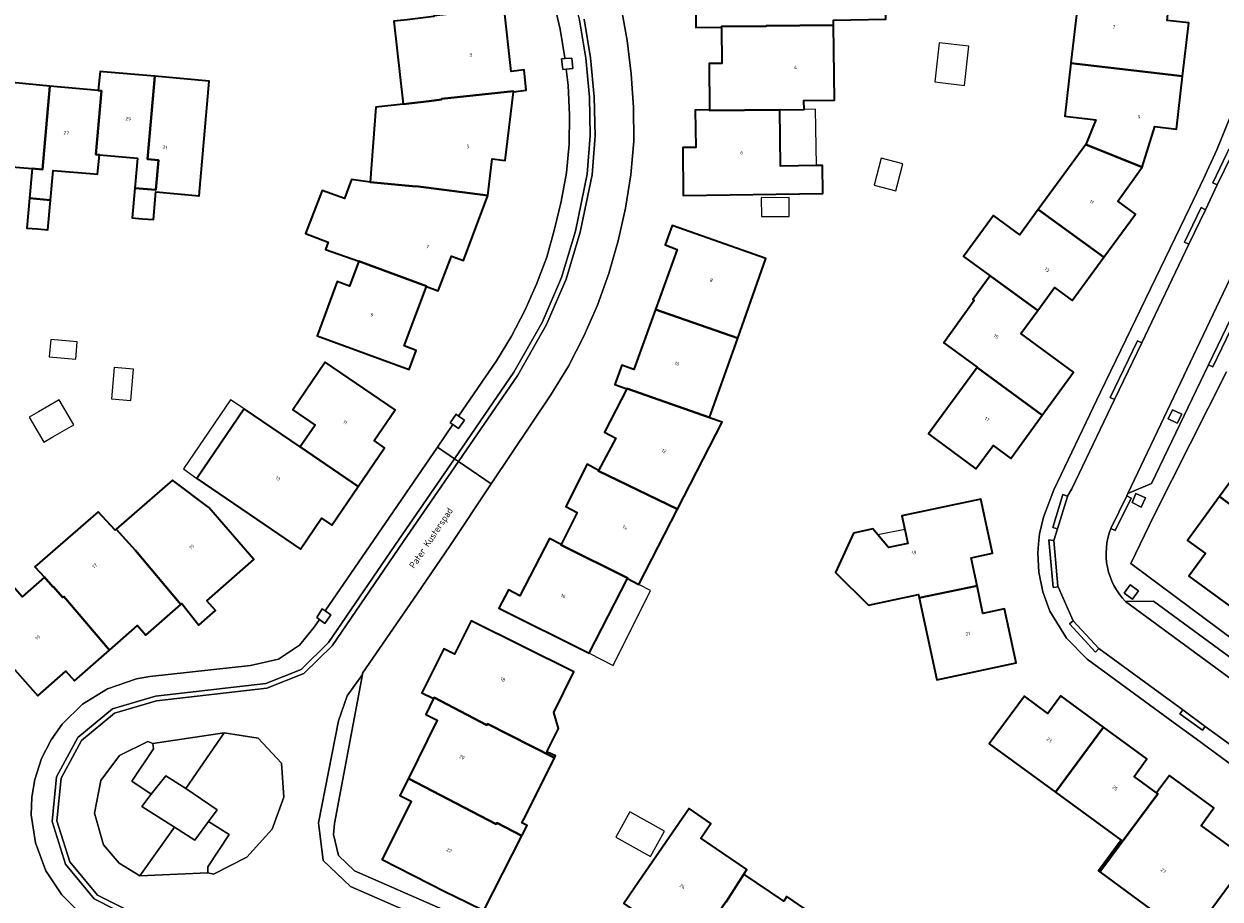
# Model space of a CAD drawing. Header units: metres. Extents: x 183400 to 185591, y 327112 to 329102.
# Tile 59 of 107: x 184447 to 184571, y 327992 to 328083. Entities that reach past the tile are written whole.
import ezdxf

# ---------------------------------------------------------------- set-up
doc = ezdxf.new("R2010")
doc.units = ezdxf.units.M
for name, color, linetype, lineweight in [('B-WE-GR-BEPLANTING_CULTUUR_HEESTERS-GV', 90, 'Continuous', 18), ('B-WE-IE-MEUBILAIR_WEGMEUBILAIR-GV', 7, 'Continuous', 18), ('B-WE-OG-BEBOUWING-GV', 7, 'Continuous', 35), ('B-WE-OG-BEBOUWING_HUISNUMMER-T18', 10, 'Continuous', 18), ('B-WE-OG-BEBOUWING_LUIFEL-GV', 7, 'Continuous', 18), ('B-WE-OG-BEBOUWING_OVERIG-GV', 7, 'Continuous', 18), ('B-WE-OG-BEBOUWING_STRAATNAAM-T35', 50, 'Continuous', 35), ('B-WE-OG-TERREIN_ERF-GV', 7, 'Continuous', 18), ('B-WE-VH-GOOT-G', 170, 'Continuous', 18), ('B-WE-VH-ONVERHARD-GV', 252, 'Continuous', 18), ('B-WE-VH-VERHARDING_ASFALT-GV', 252, 'Continuous', 18), ('B-WE-VH-VERHARDING_BETON-GV', 252, 'Continuous', 18), ('B-WE-VH-VERHARDING_BETONSTRAATSTEEN-GV', 252, 'Continuous', 18), ('B-WE-VH-VERHARDING_TEGEL-GV', 252, 'Continuous', 18)]:
    doc.layers.add(name, color=color, linetype=linetype, lineweight=lineweight)
doc.styles.add('NLCS-ISO-M200-T25', font='NLCS-ISO.ttf')

msp = doc.modelspace()

# ---------------------------------------------------------------- linework, layer by layer
at = {"layer": 'B-WE-GR-BEPLANTING_CULTUUR_HEESTERS-GV', "flags": 128}
for points in [[(184459.948, 328003.02), (184457.934, 328004.363), (184460.206, 328007.739), (184460.113, 328008.289), (184459.601, 328008.51), (184456.682, 328007.041), (184454.715, 328004.431), (184454.077, 328001.072), (184455.015, 327997.785), (184456.63, 327995.86), (184458.774, 327994.551), (184462.355, 327999.591), (184458.978, 328001.732), (184459.948, 328003.02)], [(184465.843, 327994.881), (184466.423, 327994.717), (184469.889, 327996.502), (184472.499, 327999.398), (184473.702, 328002.726), (184473.476, 328006.257), (184471.04, 328008.85), (184467.526, 328009.403), (184463.561, 328003.612), (184466.802, 328001.414), (184465.916, 328000.21), (184468.054, 327998.85), (184465.834, 327995.483), (184465.843, 327994.881)], [(184459.948, 328003.02), (184458.978, 328001.732), (184462.355, 327999.591), (184464.491, 327998.242), (184465.916, 328000.21), (184466.802, 328001.414), (184463.561, 328003.612), (184461.477, 328004.93), (184459.948, 328003.02)]]:
    msp.add_lwpolyline(points, close=True, dxfattribs=at)
at = {"layer": 'B-WE-IE-MEUBILAIR_WEGMEUBILAIR-GV', "flags": 128}
for points in [[(184503.005, 328078.257), (184503.686, 328078.333), (184503.586, 328079.408), (184502.881, 328079.344), (184502.533, 328079.313), (184502.673, 328078.22), (184503.005, 328078.257)], [(184491.846, 328042.263), (184491.583, 328042.447), (184490.969, 328041.574), (184491.245, 328041.384), (184491.85, 328040.967), (184492.451, 328041.839), (184491.846, 328042.263)], [(184566.4, 328041.514), (184566.872, 328042.454), (184565.913, 328042.917), (184565.445, 328041.981), (184566.4, 328041.514)], [(184561.702, 328033.288), (184562.642, 328032.824), (184563.108, 328033.792), (184562.097, 328034.218), (184561.702, 328033.288)], [(184561.512, 328024.755), (184560.889, 328023.876), (184561.744, 328023.27), (184562.372, 328024.131), (184561.512, 328024.755)], [(184477.4, 328021.152), (184477.982, 328020.745), (184478.586, 328021.641), (184478.009, 328022.04), (184477.698, 328022.255), (184477.122, 328021.346), (184477.4, 328021.152)]]:
    msp.add_lwpolyline(points, close=True, dxfattribs=at)
at = {"layer": 'B-WE-OG-BEBOUWING-GV', "flags": 128}
for points in [[(184530.73, 328082.825), (184530.723, 328083.334), (184536.147, 328083.439), (184536.032, 328087.807), (184530.672, 328087.723), (184530.667, 328087.359), (184526.547, 328087.302), (184526.489, 328091.492), (184517.69, 328091.37), (184517.75, 328087.51), (184516.44, 328087.49), (184516.45, 328082.59), (184519.123, 328082.617), (184519.123, 328082.667), (184523.753, 328082.699), (184523.753, 328082.749), (184530.73, 328082.825)], [(184556.441, 328087.349), (184556.14, 328084.759), (184556.04, 328084.771), (184555.395, 328079.228), (184555.355, 328078.884), (184566.95, 328077.54), (184567.59, 328083.05), (184565.33, 328083.31), (184565.67, 328086.24), (184556.441, 328087.349)], [(184486.077, 328074.624), (184488.79, 328074.92), (184490.064, 328075.121), (184490.07, 328075.17), (184497.546, 328075.959), (184497.54, 328075.91), (184498.86, 328076.07), (184498.64, 328078.17), (184497.313, 328078.022), (184496.582, 328084.599), (184489.286, 328083.778), (184489.291, 328083.729), (184486.507, 328083.387), (184485.13, 328083.218), (184486.077, 328074.624)], [(184517.883, 328074.028), (184517.883, 328073.978), (184525.161, 328074.033), (184527.679, 328074.074), (184527.664, 328075.016), (184530.837, 328075.05), (184530.73, 328082.825), (184523.753, 328082.749), (184523.753, 328082.699), (184519.123, 328082.667), (184519.123, 328082.617), (184519.161, 328078.858), (184517.834, 328078.844), (184517.883, 328074.028)], [(184458.26, 328065.92), (184460.45, 328065.729), (184460.72, 328068.816), (184459.573, 328068.918), (184460.326, 328077.519), (184454.972, 328077.992), (184454.66, 328078.02), (184454.47, 328076.03), (184454.798, 328075.999), (184454.219, 328069.392), (184454.58, 328069.36), (184458.53, 328069.01), (184458.26, 328065.92)], [(184556.9, 328070.43), (184562.77, 328068.07), (184564.05, 328072.29), (184566.31, 328072.03), (184566.95, 328077.54), (184555.355, 328078.884), (184554.716, 328073.367), (184557.93, 328073), (184556.9, 328070.43)], [(184444.093, 328077.009), (184443.332, 328068.309), (184447.59, 328067.94), (184448.687, 328067.845), (184449.445, 328076.504), (184444.093, 328077.009)], [(184449.445, 328076.504), (184448.687, 328067.845), (184447.59, 328067.94), (184447.32, 328064.855), (184449.51, 328064.663), (184449.78, 328067.75), (184454.043, 328067.381), (184454.4, 328067.35), (184454.58, 328069.36), (184454.219, 328069.392), (184454.798, 328075.999), (184454.47, 328076.03), (184449.445, 328076.504)], [(184460.326, 328077.519), (184459.573, 328068.918), (184460.72, 328068.816), (184460.45, 328065.729), (184458.26, 328065.92), (184457.99, 328062.83), (184459.033, 328062.74), (184460.18, 328062.64), (184460.431, 328065.509), (184464.938, 328065.116), (184465.98, 328077.02), (184460.326, 328077.519)], [(184494.864, 328065.16), (184495.34, 328068.96), (184496.66, 328068.79), (184497.54, 328075.91), (184497.546, 328075.959), (184490.07, 328075.17), (184490.064, 328075.121), (184488.79, 328074.92), (184486.077, 328074.624), (184483.263, 328074.318), (184482.678, 328066.532), (184487.404, 328066.063), (184487.421, 328066.109), (184494.864, 328065.16)], [(184517.883, 328074.028), (184516.397, 328074.013), (184516.436, 328070.133), (184515.11, 328070.12), (184515.15, 328065.16), (184529.62, 328065.36), (184529.589, 328068.25), (184528.973, 328068.243), (184525.224, 328068.203), (184525.161, 328074.033), (184517.883, 328073.978), (184517.883, 328074.028)], [(184556.9, 328070.43), (184551.98, 328063.68), (184558.772, 328058.738), (184562.05, 328063.22), (184560.22, 328064.56), (184562.77, 328068.07), (184556.9, 328070.43)], [(184481.491, 328058.345), (184488.515, 328055.748), (184488.498, 328055.702), (184489.74, 328055.24), (184491.093, 328058.864), (184492.345, 328058.396), (184494.86, 328065.13), (184494.864, 328065.16), (184487.421, 328066.109), (184487.404, 328066.063), (184482.678, 328066.532), (184480.745, 328066.8), (184480.01, 328064.833), (184477.676, 328065.68), (184475.96, 328061.215), (184478.321, 328060.308), (184478.041, 328059.559), (184481.491, 328058.345)], [(184447.32, 328064.855), (184447.05, 328061.77), (184448.147, 328061.675), (184449.24, 328061.58), (184449.51, 328064.663), (184447.32, 328064.855)], [(184546.976, 328056.815), (184551.922, 328053.219), (184553.66, 328055.59), (184555.49, 328054.25), (184558.772, 328058.738), (184551.98, 328063.68), (184550.08, 328061.073), (184547.331, 328063.077), (184544.228, 328058.817), (184546.976, 328056.815)], [(184512.271, 328053.305), (184520.795, 328050.334), (184523.73, 328058.6), (184513.99, 328062.03), (184513.27, 328060.01), (184514.53, 328059.55), (184512.271, 328053.305)], [(184488.498, 328055.702), (184488.515, 328055.748), (184481.491, 328058.345), (184480.52, 328055.75), (184479.25, 328056.22), (184477.16, 328050.59), (184486.7, 328047.09), (184487.43, 328049.07), (184486.21, 328049.55), (184488.498, 328055.702)], [(184546.976, 328056.815), (184545.18, 328054.35), (184545.338, 328054.235), (184542.165, 328049.861), (184545.641, 328047.328), (184545.62, 328047.3), (184552.392, 328042.348), (184555.64, 328046.83), (184550.17, 328050.83), (184551.922, 328053.219), (184546.976, 328056.815)], [(184512.271, 328053.305), (184510.02, 328047.08), (184508.76, 328047.54), (184508.04, 328045.54), (184509.29, 328045.07), (184509.312, 328045.114), (184517.877, 328042.117), (184520.795, 328050.334), (184512.271, 328053.305)], [(184475.424, 328039.056), (184481.429, 328034.952), (184484.166, 328038.98), (184483.085, 328039.714), (184485.261, 328042.916), (184477.998, 328047.851), (184474.634, 328042.899), (184476.961, 328041.318), (184475.424, 328039.056)], [(184552.392, 328042.348), (184545.62, 328047.3), (184540.6, 328040.41), (184545.51, 328036.79), (184547.3, 328039.2), (184549.14, 328037.86), (184552.392, 328042.348)], [(184506.36, 328036.62), (184506.337, 328036.576), (184514.55, 328032.589), (184519.17, 328041.62), (184517.86, 328042.07), (184517.877, 328042.117), (184509.312, 328045.114), (184509.29, 328045.07), (184506.98, 328040.59), (184508.16, 328039.96), (184506.36, 328036.62)], [(184481.429, 328034.952), (184475.424, 328039.056), (184469.606, 328043.009), (184464.69, 328035.771), (184475.443, 328028.466), (184477.613, 328031.659), (184478.694, 328030.925), (184481.429, 328034.952)], [(184570.784, 328033.908), (184580.01, 328027.024), (184580.024, 328027.044), (184580.121, 328026.974), (184583.311, 328031.328), (184573.923, 328038.205), (184570.784, 328033.908)], [(184506.36, 328036.62), (184505.17, 328037.26), (184502.96, 328032.87), (184504.15, 328032.27), (184502.48, 328028.94), (184502.458, 328028.896), (184509.382, 328025.434), (184509.36, 328025.39), (184510.55, 328024.77), (184514.55, 328032.589), (184506.337, 328036.576), (184506.36, 328036.62)], [(184456.323, 328030.521), (184458.34, 328028.3), (184463.029, 328022.712), (184463.14, 328022.81), (184464.91, 328020.57), (184466.61, 328022.09), (184465.72, 328023.1), (184470.6, 328027.39), (184465.944, 328032.757), (184462.156, 328035.625), (184456.323, 328030.521)], [(184539.63, 328023.41), (184545.621, 328024.66), (184545, 328027.55), (184547.22, 328028.03), (184546.01, 328033.64), (184537.82, 328031.91), (184538.12, 328030.502), (184538.43, 328029.044), (184536.444, 328028.622), (184535.328, 328029.933), (184534.808, 328030.544), (184532.813, 328030.119), (184530.957, 328026.013), (184534.368, 328022.628), (184539.561, 328023.732), (184539.63, 328023.41)], [(184576.78, 328022.603), (184580.01, 328027.024), (184570.784, 328033.908), (184567.46, 328029.36), (184569.32, 328028.01), (184567.58, 328025.65), (184572.48, 328022.09), (184574.22, 328024.472), (184576.78, 328022.603)], [(184448.89, 328025.532), (184449.753, 328024.547), (184449.788, 328024.578), (184450.78, 328023.44), (184450.89, 328023.54), (184455.613, 328017.966), (184458.52, 328020.53), (184459.41, 328019.52), (184463.029, 328022.712), (184458.34, 328028.3), (184456.323, 328030.521), (184456.211, 328030.423), (184454.464, 328032.332), (184447.882, 328026.63), (184448.89, 328025.532)], [(184505.39, 328017.65), (184509.36, 328025.39), (184509.382, 328025.434), (184502.458, 328028.896), (184502.48, 328028.94), (184501.27, 328029.55), (184498.21, 328023.61), (184497.01, 328024.22), (184496.033, 328022.316), (184505.39, 328017.65)], [(184455.613, 328017.966), (184450.89, 328023.54), (184450.78, 328023.44), (184449.788, 328024.578), (184449.753, 328024.547), (184448.89, 328025.532), (184446.579, 328023.511), (184444.92, 328025.407), (184440.984, 328021.963), (184442.643, 328020.068), (184442.35, 328019.81), (184448.21, 328013.23), (184451.11, 328015.79), (184452, 328014.78), (184455.613, 328017.966)], [(184545.621, 328024.66), (184539.63, 328023.41), (184541.44, 328014.9), (184549.67, 328016.64), (184548.46, 328022.26), (184546.24, 328021.78), (184545.621, 328024.66)], [(184489.241, 328012.94), (184489.31, 328013.07), (184494.77, 328010.2), (184494.84, 328010.34), (184501.781, 328006.803), (184501.881, 328007.004), (184501.012, 328007.436), (184502.21, 328009.844), (184501.711, 328011.489), (184503.813, 328015.715), (184493.15, 328021.02), (184491.43, 328017.56), (184490.31, 328018.11), (184488.04, 328013.54), (184489.241, 328012.94)], [(184558.752, 328009.977), (184554.3, 328013.24), (184552.96, 328011.41), (184550.54, 328013.18), (184546.87, 328008.26), (184553.767, 328003.226), (184558.752, 328009.977)], [(184486.63, 328004.67), (184495.74, 327999.92), (184495.8, 328000.05), (184498.398, 327998.697), (184498.437, 327998.774), (184498.944, 327999.773), (184498.415, 328000.038), (184498.576, 328000.361), (184499.636, 328002.491), (184501.781, 328006.803), (184494.84, 328010.34), (184494.77, 328010.2), (184489.31, 328013.07), (184489.241, 328012.94), (184488.43, 328011.3), (184489.63, 328010.7), (184486.63, 328004.67)], [(184553.767, 328003.226), (184560.58, 327998.252), (184558.237, 327995.068), (184558.352, 327994.983), (184564.38, 328003.06), (184564.241, 328003.161), (184561.91, 328004.86), (184563.25, 328006.68), (184558.752, 328009.977), (184553.767, 328003.226)], [(184494.473, 327990.955), (184498.398, 327998.697), (184495.8, 328000.05), (184495.74, 327999.92), (184486.63, 328004.67), (184485.75, 328002.9), (184486.94, 328002.31), (184483.93, 327996.25), (184490.43, 327992.93), (184492.621, 327991.86), (184494.473, 327990.955)], [(184558.352, 327994.983), (184567.71, 327988.098), (184570.08, 327991.32), (184573.7, 327996.24), (184568.87, 327999.78), (184570.2, 328001.6), (184565.58, 328004.98), (184564.241, 328003.161), (184564.38, 328003.06), (184558.352, 327994.983)], [(184521.431, 327994.731), (184521.743, 327995.22), (184516.971, 327998.458), (184518.016, 327999.999), (184515.744, 328001.556), (184510.55, 327993.98), (184508.98, 327991.69), (184511.52, 327989.99), (184510.22, 327988.09), (184514.855, 327984.96), (184519.561, 327991.867), (184519.593, 327991.845), (184521.431, 327994.731)], [(184514.855, 327984.96), (184519.49, 327981.83), (184521.63, 327985), (184524.16, 327983.29), (184525.76, 327985.49), (184528.967, 327990.318), (184525.902, 327992.398), (184525.592, 327991.942), (184521.431, 327994.731), (184519.593, 327991.845), (184519.561, 327991.867), (184514.855, 327984.96)]]:
    msp.add_lwpolyline(points, close=True, dxfattribs=at)
at = {"layer": 'B-WE-OG-BEBOUWING_LUIFEL-GV', "flags": 128}
for points in [[(184525.161, 328074.033), (184525.224, 328068.203), (184528.973, 328068.243), (184528.854, 328074.093), (184527.679, 328074.074), (184525.161, 328074.033)], [(184469.606, 328043.009), (184468.198, 328043.957), (184463.298, 328036.769), (184464.69, 328035.771), (184469.606, 328043.009)], [(184535.328, 328029.933), (184536.444, 328028.622), (184538.43, 328029.044), (184538.12, 328030.502), (184535.328, 328029.933)], [(184510.55, 328024.77), (184509.36, 328025.39), (184505.39, 328017.65), (184507.885, 328016.365), (184511.761, 328024.177), (184510.55, 328024.77)]]:
    msp.add_lwpolyline(points, close=True, dxfattribs=at)
at = {"layer": 'B-WE-OG-BEBOUWING_OVERIG-GV', "flags": 128}
for points in [[(184541.709, 328081.002), (184541.235, 328076.93), (184544.314, 328076.571), (184544.788, 328080.644), (184541.709, 328081.002)], [(184537.93, 328068.448), (184535.682, 328069.033), (184534.947, 328066.211), (184537.196, 328065.63), (184537.93, 328068.448)], [(184526.127, 328064.939), (184523.245, 328064.917), (184523.26, 328062.977), (184526.142, 328062.962), (184526.127, 328064.939)], [(184452.132, 328048.177), (184452.289, 328049.97), (184449.53, 328050.211), (184449.373, 328048.418), (184452.132, 328048.177)], [(184457.836, 328043.871), (184458.121, 328047.119), (184456.128, 328047.293), (184455.844, 328044.046), (184457.836, 328043.871)], [(184450.419, 328043.951), (184448.253, 328042.702), (184447.295, 328042.152), (184448.805, 328039.542), (184449.756, 328040.095), (184451.917, 328041.352), (184450.419, 328043.951)], [(184513.201, 327999.197), (184509.596, 328001.191), (184508.141, 327998.559), (184511.749, 327996.571), (184513.201, 327999.197)]]:
    msp.add_lwpolyline(points, close=True, dxfattribs=at)
at = {"layer": 'B-WE-OG-TERREIN_ERF-GV', "flags": 128}
for points in [[(184530.723, 328083.334), (184530.73, 328082.825), (184530.837, 328075.05), (184527.664, 328075.016), (184527.679, 328074.074), (184525.161, 328074.033), (184525.224, 328068.203), (184528.973, 328068.243), (184528.973, 328068.243), (184529.589, 328068.25), (184529.62, 328065.36), (184515.15, 328065.16), (184515.11, 328070.12), (184516.436, 328070.133), (184516.397, 328074.013), (184517.883, 328074.028), (184517.834, 328078.844), (184519.161, 328078.858), (184519.123, 328082.617), (184516.45, 328082.59), (184516.44, 328087.49)], [(184452.64, 327990.62), (184450.68, 327992.58), (184449.02, 327995.06), (184447.94, 327997.97), (184447.52, 328000.89), (184447.58, 328002.73), (184447.89, 328004.55), (184448.58, 328006.72), (184449.58, 328008.68), (184450.72, 328010.3), (184452.83, 328012.38), (184455.42, 328013.96), (184458.43, 328015), (184459.8, 328015.24), (184470.27, 328016.39), (184473.17, 328017.05), (184475.33, 328018.48), (184476.85, 328020.35), (184477.4, 328021.152), (184477.4, 328021.152), (184477.122, 328021.346), (184477.698, 328022.255), (184478.009, 328022.04), (184483.022, 328029.35), (184489.639, 328039.034), (184491.245, 328041.384), (184490.969, 328041.574), (184491.583, 328042.447), (184491.846, 328042.263), (184495.76, 328047.99), (184497.34, 328050.55), (184498.73, 328053.2), (184499.94, 328055.93), (184500.98, 328058.75), (184501.8, 328061.64), (184502.49, 328064.52), (184503.03, 328067.49), (184503.33, 328070.46), (184503.35, 328073.47), (184503.195, 328076.595), (184503.005, 328078.257), (184502.673, 328078.22), (184502.533, 328079.313), (184502.881, 328079.344), (184502.87, 328079.44), (184502.38, 328082.42), (184501.68, 328085.34)], [(184496.582, 328084.599), (184497.313, 328078.022), (184498.64, 328078.17), (184498.86, 328076.07), (184497.54, 328075.91), (184497.54, 328075.91), (184496.66, 328068.79), (184495.34, 328068.96), (184494.864, 328065.16), (184494.86, 328065.13), (184492.345, 328058.396), (184491.093, 328058.864), (184489.74, 328055.24), (184488.498, 328055.702), (184486.21, 328049.55), (184487.43, 328049.07), (184486.7, 328047.09), (184477.16, 328050.59), (184479.25, 328056.22), (184480.52, 328055.75), (184481.491, 328058.345), (184478.041, 328059.559), (184478.321, 328060.308), (184475.96, 328061.215), (184477.676, 328065.68), (184480.01, 328064.833), (184480.745, 328066.8), (184482.678, 328066.532), (184483.263, 328074.318), (184486.077, 328074.624), (184485.13, 328083.218)], [(184508.724, 328084.687), (184509.345, 328081.24), (184509.75, 328077.761), (184509.99, 328074.277), (184510.005, 328070.784), (184509.714, 328067.299), (184509.162, 328063.845), (184508.395, 328060.428), (184507.423, 328057.064), (184506.246, 328053.761), (184504.849, 328050.545), (184503.235, 328047.442), (184501.402, 328044.463), (184495.231, 328035.212), (184490.983, 328028.844), (184487.54, 328023.8), (184481.89, 328015.6), (184481.863, 328015.458), (184478.98, 328000), (184478.86, 327998.84), (184479.369, 327996.657), (184481.029, 327995.064), (184490.191, 327991.05)], [(184567.59, 328083.05), (184566.95, 328077.54), (184566.31, 328072.03), (184564.05, 328072.29), (184562.77, 328068.07), (184560.22, 328064.56), (184562.05, 328063.22), (184558.772, 328058.738), (184555.49, 328054.25), (184553.66, 328055.59), (184551.922, 328053.219), (184550.17, 328050.83), (184555.64, 328046.83), (184552.392, 328042.348), (184549.14, 328037.86), (184547.3, 328039.2), (184545.51, 328036.79), (184540.6, 328040.41), (184545.62, 328047.3), (184545.62, 328047.3), (184545.641, 328047.328), (184542.165, 328049.861), (184545.338, 328054.235), (184545.18, 328054.35), (184546.976, 328056.815), (184544.228, 328058.817), (184547.331, 328063.077), (184550.08, 328061.073), (184551.98, 328063.68), (184556.9, 328070.43), (184557.93, 328073), (184554.716, 328073.367), (184555.355, 328078.884), (184555.395, 328079.228), (184556.04, 328084.771)], [(184444.093, 328077.009), (184449.445, 328076.504), (184454.47, 328076.03), (184454.66, 328078.02), (184454.972, 328077.992), (184460.326, 328077.519), (184465.98, 328077.02), (184464.938, 328065.116), (184460.431, 328065.509), (184460.18, 328062.64), (184459.033, 328062.74), (184457.99, 328062.83), (184458.26, 328065.92), (184458.53, 328069.01), (184454.58, 328069.36), (184454.4, 328067.35), (184454.043, 328067.381), (184449.78, 328067.75), (184449.51, 328064.663), (184449.24, 328061.58), (184448.147, 328061.675), (184447.05, 328061.77), (184447.32, 328064.855), (184447.32, 328064.855), (184447.59, 328067.94), (184443.332, 328068.309)], [(184572.963, 328005.37), (184568.34, 328008.76), (184565.954, 328010.505), (184557.04, 328017.02), (184554.9, 328019.2), (184553.16, 328022.01), (184552.764, 328023.141), (184552.46, 328024.01), (184552.04, 328026.05), (184551.94, 328028.03), (184552.013, 328029.005), (184552.09, 328030.04), (184552.523, 328031.785), (184553.579, 328034.62), (184558.432, 328044.726), (184561.063, 328050.184), (184566.166, 328060.761), (184567.683, 328063.905), (184569.1, 328066.88), (184570.51, 328069.88), (184571.92, 328073.38)], [(184571.518, 328046.839), (184563.975, 328031.921), (184561.594, 328026.959), (184579.958, 328013.27)], [(184572.48, 328022.09), (184567.58, 328025.65), (184569.32, 328028.01), (184567.46, 328029.36), (184570.784, 328033.908), (184573.923, 328038.205)], [(184446.579, 328023.511), (184448.89, 328025.532), (184447.882, 328026.63), (184454.464, 328032.332), (184456.211, 328030.423), (184456.323, 328030.521), (184462.156, 328035.625), (184465.944, 328032.757), (184470.6, 328027.39), (184465.72, 328023.1), (184466.61, 328022.09), (184464.91, 328020.57), (184463.14, 328022.81), (184463.029, 328022.712), (184459.41, 328019.52), (184458.52, 328020.53), (184455.613, 328017.966), (184455.613, 328017.966), (184452, 328014.78), (184451.11, 328015.79), (184448.21, 328013.23), (184442.35, 328019.81)], [(184492.621, 327991.86), (184490.43, 327992.93), (184483.93, 327996.25), (184486.94, 328002.31), (184485.75, 328002.9), (184486.63, 328004.67), (184486.63, 328004.67), (184489.63, 328010.7), (184488.43, 328011.3), (184489.241, 328012.94), (184488.04, 328013.54), (184490.31, 328018.11), (184491.43, 328017.56), (184493.15, 328021.02), (184503.813, 328015.715), (184501.711, 328011.489), (184502.21, 328009.844), (184501.012, 328007.436), (184501.881, 328007.004), (184501.781, 328006.803), (184499.636, 328002.491), (184498.576, 328000.361), (184498.415, 328000.038), (184498.944, 327999.773), (184498.437, 327998.774), (184498.398, 327998.697), (184494.473, 327990.955)], [(184508.98, 327991.69), (184510.55, 327993.98), (184515.744, 328001.556), (184518.016, 327999.999), (184516.971, 327998.458), (184521.743, 327995.22), (184521.431, 327994.731), (184525.592, 327991.942), (184525.902, 327992.398), (184528.967, 327990.318)]]:
    msp.add_lwpolyline(points, dxfattribs=at)
for points in [[(184509.29, 328045.07), (184508.04, 328045.54), (184508.76, 328047.54), (184510.02, 328047.08), (184512.271, 328053.305), (184514.53, 328059.55), (184513.27, 328060.01), (184513.99, 328062.03), (184523.73, 328058.6), (184520.795, 328050.334), (184517.877, 328042.117), (184517.86, 328042.07), (184519.17, 328041.62), (184514.55, 328032.589), (184510.55, 328024.77), (184509.36, 328025.39), (184505.39, 328017.65), (184496.033, 328022.316), (184497.01, 328024.22), (184498.21, 328023.61), (184501.27, 328029.55), (184502.48, 328028.94), (184504.15, 328032.27), (184502.96, 328032.87), (184505.17, 328037.26), (184506.36, 328036.62), (184508.16, 328039.96), (184506.98, 328040.59), (184509.29, 328045.07)], [(184464.69, 328035.771), (184469.606, 328043.009), (184475.424, 328039.056), (184476.961, 328041.318), (184474.634, 328042.899), (184477.998, 328047.851), (184485.261, 328042.916), (184483.085, 328039.714), (184484.166, 328038.98), (184481.429, 328034.952), (184478.694, 328030.925), (184477.613, 328031.659), (184475.443, 328028.466), (184464.69, 328035.771)], [(184539.63, 328023.41), (184539.561, 328023.732), (184534.368, 328022.628), (184530.957, 328026.013), (184532.813, 328030.119), (184534.808, 328030.544), (184535.328, 328029.933), (184536.444, 328028.622), (184538.43, 328029.044), (184538.12, 328030.502), (184537.82, 328031.91), (184546.01, 328033.64), (184547.22, 328028.03), (184545, 328027.55), (184545.621, 328024.66), (184546.24, 328021.78), (184548.46, 328022.26), (184549.67, 328016.64), (184541.44, 328014.9), (184539.63, 328023.41)], [(184553.767, 328003.226), (184546.87, 328008.26), (184550.54, 328013.18), (184552.96, 328011.41), (184554.3, 328013.24), (184558.752, 328009.977), (184563.25, 328006.68), (184561.91, 328004.86), (184564.241, 328003.161), (184565.58, 328004.98), (184570.2, 328001.6), (184568.87, 327999.78), (184573.7, 327996.24), (184570.08, 327991.32), (184567.71, 327988.098), (184558.352, 327994.983), (184558.237, 327995.068), (184560.58, 327998.252), (184553.767, 328003.226)]]:
    msp.add_lwpolyline(points, close=True, dxfattribs=at)
at = {"layer": 'B-WE-VH-GOOT-G', "flags": 128}
for points in [[(184496.052, 328101.452), (184497.796, 328098.995), (184500.315, 328094.636), (184501.972, 328090.992), (184503.341, 328087.222), (184504.381, 328083.335), (184505.036, 328079.378), (184505.42, 328075.359), (184505.496, 328071.361), (184505.196, 328067.35), (184503.979, 328061.448), (184502.517, 328056.646), (184500.516, 328051.978), (184497.56, 328046.802), (184491.403, 328037.828)], [(184491.403, 328037.828), (184485.684, 328029.494), (184478.338, 328018.755), (184475.517, 328015.976), (184471.84, 328014.505), (184460.388, 328013.199), (184455.924, 328011.879), (184452.332, 328008.918), (184450.117, 328004.827), (184449.667, 328000.197), (184451.081, 327995.757), (184454.052, 327992.167), (184458.18, 327990.076), (184462.792, 327989.69), (184470.772, 327990.674), (184470.805, 327990.674)]]:
    msp.add_lwpolyline(points, dxfattribs=at)
at = {"layer": 'B-WE-VH-ONVERHARD-GV', "flags": 128}
for points in [[(184503.005, 328078.257), (184503.686, 328078.333), (184503.586, 328079.408), (184502.881, 328079.344), (184502.533, 328079.313), (184502.673, 328078.22), (184503.005, 328078.257)], [(184491.245, 328041.384), (184491.85, 328040.967), (184492.451, 328041.839), (184491.846, 328042.263), (184491.583, 328042.447), (184490.969, 328041.574), (184491.245, 328041.384)], [(184566.4, 328041.514), (184566.872, 328042.454), (184565.913, 328042.917), (184565.445, 328041.981), (184566.4, 328041.514)], [(184561.702, 328033.288), (184562.642, 328032.824), (184563.108, 328033.792), (184562.097, 328034.218), (184561.702, 328033.288)], [(184561.512, 328024.755), (184560.889, 328023.876), (184561.744, 328023.27), (184562.372, 328024.131), (184561.512, 328024.755)], [(184478.009, 328022.04), (184477.698, 328022.255), (184477.122, 328021.346), (184477.4, 328021.152), (184477.982, 328020.745), (184478.586, 328021.641), (184478.009, 328022.04)]]:
    msp.add_lwpolyline(points, close=True, dxfattribs=at)
at = {"layer": 'B-WE-VH-VERHARDING_ASFALT-GV', "flags": 128}
msp.add_lwpolyline([(184572.01, 328069.288), (184570.55, 328066.24), (184569.318, 328063.668), (184567.607, 328060.097), (184562.704, 328049.861), (184559.88, 328043.965), (184555.453, 328034.723), (184555.023, 328033.957), (184554.996, 328033.909), (184553.958, 328030.56), (184553.585, 328029.357), (184554.003, 328024.609), (184554.039, 328024.529), (184555.598, 328021.026), (184558.256, 328018.142), (184566.971, 328011.767), (184569.299, 328010.065), (184573.919, 328006.685)], dxfattribs=at)
msp.add_lwpolyline([(184602.16, 327992.798), (184561.035, 328023.004, -0.2968793), (184559.513, 328030.589), (184561.161, 328033.974), (184561.282, 328034.221), (184577.625, 328068.61)], format="xyb", dxfattribs=at)
at = {"layer": 'B-WE-VH-VERHARDING_BETON-GV', "flags": 128}
for points in [[(184570.55, 328066.24), (184572.01, 328069.288), (184572.186, 328069.731), (184571.721, 328069.915), (184571.552, 328069.488), (184570.099, 328066.456), (184570.55, 328066.24)], [(184569.318, 328063.668), (184568.867, 328063.884), (184567.157, 328060.313), (184567.607, 328060.097), (184569.318, 328063.668)], [(184572.423, 328053.393), (184569.631, 328047.582), (184570.082, 328047.366), (184572.873, 328053.177), (184572.423, 328053.393)], [(184559.88, 328043.965), (184562.704, 328049.861), (184562.253, 328050.077), (184559.429, 328044.181), (184559.88, 328043.965)], [(184555.023, 328033.957), (184554.534, 328034.108), (184553.48, 328030.708), (184553.958, 328030.56), (184554.996, 328033.909), (184555.023, 328033.957)], [(184561.161, 328033.974), (184559.513, 328030.589), (184559.963, 328030.37), (184561.611, 328033.755), (184561.161, 328033.974)], [(184553.585, 328029.357), (184553.078, 328029.411), (184553.512, 328024.482), (184554.039, 328024.529), (184554.003, 328024.609), (184553.585, 328029.357)], [(184555.598, 328021.026), (184555.23, 328020.687), (184557.921, 328017.767), (184558.256, 328018.142), (184555.598, 328021.026)], [(184566.971, 328011.767), (184566.676, 328011.364), (184569.004, 328009.661), (184569.299, 328010.065), (184566.971, 328011.767)]]:
    msp.add_lwpolyline(points, close=True, dxfattribs=at)
at = {"layer": 'B-WE-VH-VERHARDING_BETONSTRAATSTEEN-GV', "flags": 128}
for points in [[(184504.87, 328083.441), (184505.532, 328079.443), (184505.92, 328075.388), (184505.996, 328071.347), (184505.692, 328067.281), (184504.464, 328061.324), (184502.987, 328056.474), (184500.964, 328051.755), (184497.972, 328046.519), (184491.816, 328037.546), (184495.231, 328035.212), (184501.402, 328044.463), (184503.235, 328047.442), (184504.849, 328050.545), (184506.246, 328053.761), (184507.423, 328057.064), (184508.395, 328060.428), (184509.162, 328063.845), (184509.714, 328067.299), (184510.005, 328070.784), (184509.99, 328074.277), (184509.75, 328077.761), (184509.345, 328081.24), (184508.724, 328084.687)], [(184504.381, 328083.335), (184505.036, 328079.378), (184505.42, 328075.359), (184505.496, 328071.361), (184505.196, 328067.35), (184503.979, 328061.448), (184502.517, 328056.646), (184500.516, 328051.978), (184497.56, 328046.802), (184491.403, 328037.828), (184491.816, 328037.546), (184497.972, 328046.519), (184500.964, 328051.755), (184502.987, 328056.474), (184504.464, 328061.324), (184505.692, 328067.281), (184505.996, 328071.347), (184505.92, 328075.388), (184505.532, 328079.443), (184504.87, 328083.441)], [(184458.319, 327990.566), (184454.371, 327992.566), (184451.528, 327996.001), (184450.175, 328000.251), (184450.605, 328004.678), (184452.725, 328008.594), (184456.163, 328011.428), (184460.488, 328012.707), (184471.963, 328014.016), (184475.796, 328015.549), (184478.723, 328018.433), (184486.096, 328029.211), (184491.816, 328037.546), (184491.816, 328037.546), (184491.403, 328037.828), (184485.684, 328029.494), (184478.338, 328018.755), (184475.517, 328015.976), (184471.84, 328014.505), (184460.388, 328013.199), (184455.924, 328011.879), (184452.332, 328008.918), (184450.117, 328004.827), (184449.667, 328000.197), (184451.081, 327995.757), (184454.052, 327992.167), (184458.18, 327990.076)], [(184490.028, 327989.322), (184480.622, 327993.465), (184477.793, 327996.162), (184477.318, 328000.042), (184479.384, 328010.633), (184480.275, 328013.218), (184481.863, 328015.458), (184481.89, 328015.6), (184487.54, 328023.8), (184490.983, 328028.844), (184495.231, 328035.212), (184495.231, 328035.212), (184491.816, 328037.546), (184486.096, 328029.211), (184478.723, 328018.433), (184475.796, 328015.549), (184471.963, 328014.016), (184460.488, 328012.707), (184456.163, 328011.428), (184452.725, 328008.594), (184450.605, 328004.678), (184450.175, 328000.251), (184451.528, 327996.001), (184454.371, 327992.566), (184458.319, 327990.566)]]:
    msp.add_lwpolyline(points, dxfattribs=at)
for points in [[(184577.625, 328068.61), (184561.282, 328034.221), (184563.706, 328035.247), (184569.631, 328047.582), (184572.423, 328053.393), (184578.457, 328065.956), (184577.625, 328068.61)], [(184566.4, 328041.514), (184565.445, 328041.981), (184565.913, 328042.917), (184566.872, 328042.454), (184566.4, 328041.514)], [(184615.117, 327985.005), (184614.032, 327987.633), (184611.019, 327989.248), (184607.091, 327991.641), (184603.251, 327994.175), (184602.66, 327994.609), (184597.67, 327998.275), (184581.322, 328010.284), (184578.835, 328012.111), (184563.934, 328023.057), (184561.035, 328023.004), (184602.16, 327992.798), (184605.993, 327990.258), (184609.904, 327987.84), (184615.117, 327985.005)], [(184465.843, 327994.881), (184458.774, 327994.551), (184456.63, 327995.86), (184455.015, 327997.785), (184454.077, 328001.072), (184454.715, 328004.431), (184456.682, 328007.041), (184459.601, 328008.51), (184460.113, 328008.289), (184467.526, 328009.403), (184471.04, 328008.85), (184473.476, 328006.257), (184473.702, 328002.726), (184472.499, 327999.398), (184469.889, 327996.502), (184466.423, 327994.717), (184465.843, 327994.881)], [(184459.948, 328003.02), (184461.477, 328004.93), (184463.561, 328003.612), (184467.526, 328009.403), (184460.113, 328008.289), (184460.206, 328007.739), (184457.934, 328004.363), (184459.948, 328003.02)], [(184458.774, 327994.551), (184465.843, 327994.881), (184465.834, 327995.483), (184468.054, 327998.85), (184465.916, 328000.21), (184464.491, 327998.242), (184462.355, 327999.591), (184458.774, 327994.551)]]:
    msp.add_lwpolyline(points, close=True, dxfattribs=at)
at = {"layer": 'B-WE-VH-VERHARDING_TEGEL-GV', "flags": 128}
for points in [[(184501.68, 328085.34), (184502.38, 328082.42), (184502.87, 328079.44), (184502.881, 328079.344), (184503.586, 328079.408), (184503.686, 328078.333), (184503.005, 328078.257), (184503.195, 328076.595), (184503.35, 328073.47), (184503.33, 328070.46), (184503.03, 328067.49), (184502.49, 328064.52), (184501.8, 328061.64), (184500.98, 328058.75), (184499.94, 328055.93), (184498.73, 328053.2), (184497.34, 328050.55), (184495.76, 328047.99), (184491.846, 328042.263), (184491.846, 328042.263), (184492.451, 328041.839), (184491.85, 328040.967), (184491.245, 328041.384), (184489.639, 328039.034), (184491.403, 328037.828), (184497.56, 328046.802), (184500.516, 328051.978), (184502.517, 328056.646), (184503.979, 328061.448), (184505.196, 328067.35), (184505.496, 328071.361), (184505.42, 328075.359), (184505.036, 328079.378), (184504.381, 328083.335)], [(184571.92, 328073.38), (184570.51, 328069.88), (184569.1, 328066.88), (184567.683, 328063.905), (184566.166, 328060.761), (184561.063, 328050.184), (184558.432, 328044.726), (184553.579, 328034.62), (184552.523, 328031.785), (184552.09, 328030.04), (184552.013, 328029.005), (184551.94, 328028.03), (184552.04, 328026.05), (184552.46, 328024.01), (184552.764, 328023.141), (184553.16, 328022.01), (184554.9, 328019.2), (184557.04, 328017.02), (184565.954, 328010.505), (184568.34, 328008.76), (184572.963, 328005.37)], [(184573.919, 328006.685), (184569.299, 328010.065), (184569.299, 328010.065), (184569.004, 328009.661), (184566.676, 328011.364), (184566.971, 328011.767), (184558.256, 328018.142), (184557.921, 328017.767), (184555.23, 328020.687), (184555.598, 328021.026), (184554.039, 328024.529), (184553.512, 328024.482), (184553.078, 328029.411), (184553.585, 328029.357), (184553.958, 328030.56), (184553.48, 328030.708), (184554.534, 328034.108), (184555.023, 328033.957), (184555.453, 328034.723), (184559.88, 328043.965), (184559.429, 328044.181), (184562.253, 328050.077), (184562.704, 328049.861), (184567.607, 328060.097), (184567.157, 328060.313), (184568.867, 328063.884), (184569.318, 328063.668), (184570.55, 328066.24), (184570.099, 328066.456), (184571.552, 328069.488)], [(184579.958, 328013.27), (184561.594, 328026.959), (184563.975, 328031.921), (184571.518, 328046.839)], [(184458.18, 327990.076), (184454.052, 327992.167), (184451.081, 327995.757), (184449.667, 328000.197), (184450.117, 328004.827), (184452.332, 328008.918), (184455.924, 328011.879), (184460.388, 328013.199), (184471.84, 328014.505), (184475.517, 328015.976), (184478.338, 328018.755), (184485.684, 328029.494), (184491.403, 328037.828), (184489.639, 328039.034), (184483.022, 328029.35), (184478.009, 328022.04), (184478.586, 328021.641), (184477.982, 328020.745), (184477.4, 328021.152), (184476.85, 328020.35), (184475.33, 328018.48), (184473.17, 328017.05), (184470.27, 328016.39), (184459.8, 328015.24), (184458.43, 328015), (184455.42, 328013.96), (184452.83, 328012.38), (184450.72, 328010.3), (184449.58, 328008.68), (184448.58, 328006.72), (184447.89, 328004.55), (184447.58, 328002.73), (184447.52, 328000.89), (184447.94, 327997.97), (184449.02, 327995.06), (184450.68, 327992.58), (184452.64, 327990.62)], [(184490.191, 327991.05), (184481.029, 327995.064), (184479.369, 327996.657), (184478.86, 327998.84), (184478.98, 328000), (184481.863, 328015.458), (184480.275, 328013.218), (184479.384, 328010.633), (184477.318, 328000.042), (184477.793, 327996.162), (184480.622, 327993.465), (184490.028, 327989.322)]]:
    msp.add_lwpolyline(points, dxfattribs=at)
msp.add_lwpolyline([(184572.873, 328053.177), (184570.082, 328047.366), (184569.631, 328047.582), (184563.706, 328035.247), (184561.282, 328034.221), (184561.161, 328033.974), (184561.611, 328033.755), (184559.963, 328030.37), (184559.513, 328030.589, 0.2968793), (184561.035, 328023.004), (184563.934, 328023.057), (184578.835, 328012.111)], format="xyb", dxfattribs=at)
for points in [[(184561.702, 328033.288), (184562.097, 328034.218), (184563.108, 328033.792), (184562.642, 328032.824), (184561.702, 328033.288)], [(184561.512, 328024.755), (184562.372, 328024.131), (184561.744, 328023.27), (184560.889, 328023.876), (184561.512, 328024.755)]]:
    msp.add_lwpolyline(points, close=True, dxfattribs=at)

# ---------------------------------------------------------------- texts
at = {"layer": 'B-WE-OG-BEBOUWING_HUISNUMMER-T18', "char_height": 0.36, "attachment_point": 5, "style": 'NLCS-ISO-M200-T25'}
for s, insert, rotation in [('7', (184559.819, 328082.637), 353.4), ('3', (184493.098, 328079.735), 6.3), ('4', (184526.79, 328078.436), 0.8), ('29', (184457.579, 328073.11), 354.9), ('9', (184562.43, 328073.292), 353.4), ('27', (184451.151, 328071.646), 355.1), ('31', (184461.362, 328070.135), 355), ('5', (184492.807, 328070.227), 353), ('6', (184521.209, 328069.585), 0.6), ('11', (184557.515, 328064.482), 323.9), ('7', (184488.609, 328059.826), 339.5), ('13', (184552.872, 328057.447), 323.8), ('8', (184518.062, 328056.355), 340.6), ('9', (184482.854, 328052.762), 339.9), ('15', (184547.594, 328050.533), 324), ('10', (184514.492, 328047.684), 340.1), ('11', (184480.082, 328041.599), 325.8), ('17', (184546.656, 328041.929), 323.9), ('12', (184513.156, 328038.646), 332.9), ('13', (184473.101, 328035.798), 325.8), ('14', (184509.097, 328030.712), 332.9), ('15', (184464.163, 328028.706), 40.9), ('19', (184539.098, 328028.092), 11.9), ('17', (184454.095, 328026.72), 40.9), ('16', (184502.705, 328023.601), 332.7), ('19', (184448.182, 328019.276), 41.7), ('21', (184544.673, 328019.672), 11.9), ('18', (184496.429, 328014.921), 333.5), ('23', (184553.117, 328008.652), 323.9), ('20', (184492.199, 328006.883), 333.5), ('25', (184559.943, 328003.67), 323.9), ('22', (184490.854, 327997.205), 332.9), ('27', (184564.959, 327995.088), 323.7), ('24', (184515.051, 327993.471), 325.6)]:
    msp.add_mtext(s, dxfattribs=dict(at, insert=insert, rotation=rotation))
at = {"layer": 'B-WE-OG-BEBOUWING_STRAATNAAM-T35', "insert": (184489.065, 328029.558), "char_height": 0.7, "attachment_point": 5, "rotation": 56.3, "style": 'NLCS-ISO-M200-T25'}
msp.add_mtext('Pater Kusterspad', dxfattribs=at)

doc.saveas('drawing.dxf')
